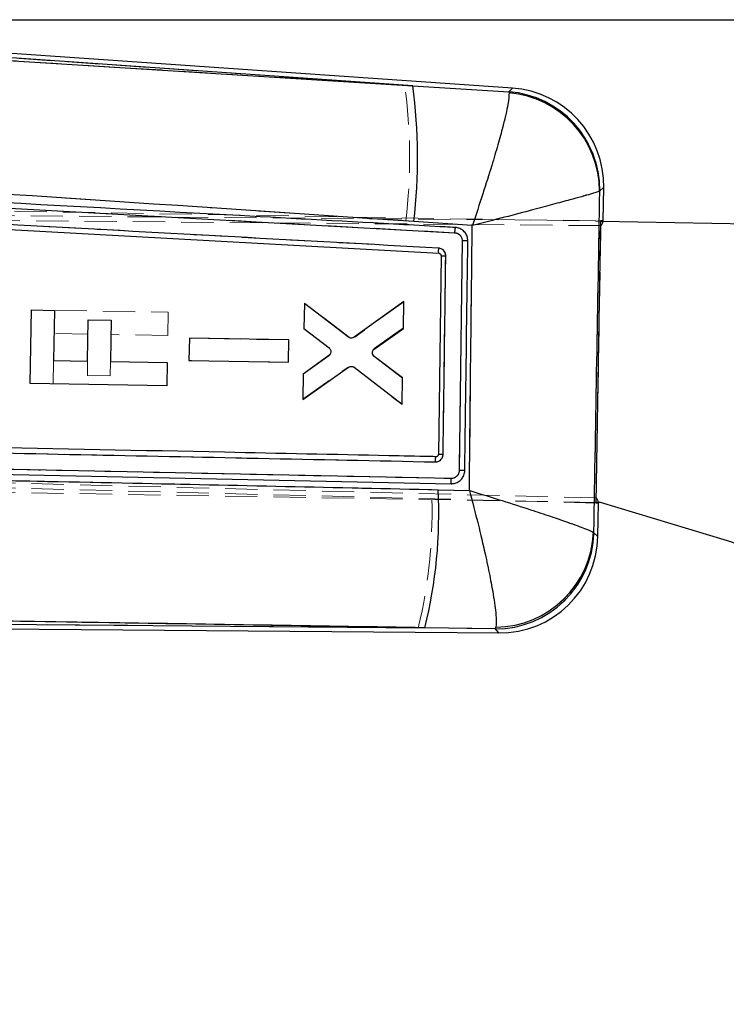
# Model space of a CAD drawing. Header units: millimetres. Extents: x 37 to 402, y 8 to 280.
# Tile 24 of 39: x 144 to 171, y 237 to 276. Entities that reach past the tile are written whole.
import ezdxf

# ---------------------------------------------------------------- set-up
doc = ezdxf.new("R2010")
doc.units = ezdxf.units.MM
doc.linetypes.add('HIDDEN', pattern=[1.905, 1.27, -0.635])
doc.layers.add('FORMATO', color=179, linetype='Continuous')
doc.styles.add('SLDTEXTSTYLE0', font='TXT', dxfattribs={"width": 0.75})
doc.dimstyles.new('SLDDIMSTYLE0', dxfattribs={"dimtxt": 3.5, "dimasz": 3.302, "dimexe": 0, "dimexo": 0.0625, "dimgap": 0.875, "dimtad": 1, "dimdec": 0, "dimlfac": 1.5, "dimrnd": 1e-09, "dimzin": 12, "dimdsep": 46, "dimtxsty": 'SLDTEXTSTYLE0', "dimsah": 1, "dimcen": 0.09, "dimadec": 0, "dimazin": 3, "dimtfac": 1, "dimtofl": 0, "dimtmove": 0, "dimatfit": 3, "dimfxl": 0, "dimfrac": 2, "dimtolj": 1, "dimtzin": 12, "dimarcsym": 0})

# ---------------------------------------------------------------- blocks, each defined once
blk = doc.blocks.new('_D_1')
at = {"layer": 'FORMATO'}
for p, q in [((124.531, 275.992), (237.355, 275.992)), ((236.355, 275.992), (236.355, 197.401)), ((206.622, 197.401), (237.355, 197.401))]:
    blk.add_line(p, q, dxfattribs=at)
for points in [[(236.355, 275.992), (235.847, 272.69), (236.863, 272.69)], [(236.355, 197.401), (236.863, 200.703), (235.847, 200.703)]]:
    blk.add_solid(points, dxfattribs=at)
at = {"layer": 'FORMATO', "insert": (231.844, 237.7), "char_height": 3.5, "attachment_point": 1, "rotation": 90, "style": 'SLDTEXTSTYLE0'}
blk.add_mtext('118', dxfattribs=at)

msp = doc.modelspace()

# ---------------------------------------------------------------- linework, layer by layer
at = {"color": 7, "linetype": 'Continuous', "lineweight": 25}
for p, q in [((162.97953, 273.30008), (124.58311, 275.96503)), ((159.06072, 273.39087), (124.57218, 275.78459)), ((126.82078, 275.40952), (159.06072, 273.39087)), ((159.06072, 273.39087), (162.83543, 273.15625)), ((162.83543, 273.15625), (162.84454, 273.11215)), ((127.17866, 269.45007), (160.70266, 267.60951)), ((166.54686, 268.08415), (166.56892, 269.38702)), ((166.41322, 269.25583), (166.40335, 269.24391)), ((127.94907, 268.56829), (160.08276, 266.79926)), ((161.39673, 267.88882), (159.10214, 268.04615)), ((166.27279, 256.97074), (166.46105, 268.08578)), ((166.46062, 268.06083), (177.6667, 267.87103)), ((161.00569, 267.28479), (160.8835, 258.25081)), ((160.16842, 266.70666), (160.06451, 258.88297)), ((160.08276, 266.79926), (160.08244, 266.79928)), ((154.79076, 264.82578), (154.77418, 263.84164)), ((156.5329, 263.4973), (154.79076, 264.82578)), ((158.70503, 264.89988), (156.75155, 263.49433)), ((158.68709, 263.83552), (158.70503, 264.89988)), ((144.00211, 261.67368), (144.05114, 264.56864)), ((144.05114, 264.56864), (144.95779, 264.55329)), ((144.95779, 264.55329), (144.92426, 262.57382)), ((146.26368, 262.55113), (146.29127, 264.18029)), ((146.29127, 264.18029), (147.18652, 264.16513)), ((147.18652, 264.16513), (147.15893, 262.53597)), ((154.77418, 263.84164), (155.76414, 263.07518)), ((157.54389, 263.02944), (158.68709, 263.83552)), ((150.26702, 263.45339), (150.25227, 262.57815)), ((154.17887, 263.38685), (150.26702, 263.45339)), ((154.16412, 262.51155), (154.17887, 263.38685)), ((155.75835, 262.77952), (154.74396, 262.04779)), ((158.65413, 261.88029), (157.53834, 262.73111)), ((144.92426, 262.57382), (146.26368, 262.55113)), ((147.15893, 262.53597), (149.39705, 262.49806)), ((149.39705, 262.49806), (149.38155, 261.58257)), ((150.25227, 262.57815), (154.16412, 262.51155)), ((154.72703, 261.04301), (156.5335, 262.31687)), ((154.74396, 262.04779), (154.72703, 261.04301)), ((156.75213, 262.3121), (158.63687, 260.85638)), ((149.38155, 261.58257), (144.00211, 261.67368)), ((158.63687, 260.85638), (158.65413, 261.88029)), ((160.55547, 257.93406), (131.70864, 258.52905)), ((159.98422, 258.79396), (159.9709, 258.79323)), ((131.72187, 258.33245), (160.56915, 257.73245)), ((160.56936, 257.73244), (160.59538, 257.73258)), ((160.05412, 257.49487), (161.28406, 257.46618)), ((166.44018, 256.99292), (166.27322, 256.99575)), ((166.33625, 255.64912), (166.35861, 256.96946)), ((171.30429, 255.52409), (166.44018, 256.99292)), ((166.16785, 255.81541), (166.18162, 255.79483)), ((134.09911, 252.27104), (159.52882, 252.0623)), ((134.09684, 252.0903), (162.44814, 251.85757)), ((162.30637, 252.01581), (159.52882, 252.0623)), ((162.30637, 252.01581), (162.3286, 252.08633))]:
    msp.add_line(p, q, dxfattribs=at)
at = {"color": 7, "linetype": 'HIDDEN', "lineweight": 18}
for p, q in [((124.57218, 275.78459), (158.74148, 273.41303)), ((162.83742, 273.15825), (158.74148, 273.41303)), ((162.83742, 273.15825), (162.8465, 273.11462)), ((166.40562, 269.24586), (166.41538, 269.25765)), ((124.33579, 268.77429), (166.46062, 268.06083)), ((166.45926, 267.88712), (115.0228, 268.32504)), ((115.45071, 268.50451), (166.46105, 268.08578)), ((158.78162, 268.07071), (161.39728, 267.89107)), ((166.27774, 257.16934), (166.45926, 267.88712)), ((160.88352, 258.25102), (161.00574, 267.28496)), ((154.79127, 264.83576), (154.77416, 263.83099)), ((156.55356, 263.50146), (154.79127, 264.83576)), ((158.70519, 264.88989), (156.77223, 263.49883)), ((158.68776, 263.86598), (158.70519, 264.88989)), ((144.95781, 264.55329), (149.43058, 264.47753)), ((149.43058, 264.47753), (149.41507, 263.56205)), ((146.2817, 263.61511), (144.94228, 263.6378)), ((149.41507, 263.56205), (147.17695, 263.59995)), ((155.76319, 263.06533), (154.77416, 263.83099)), ((154.77416, 263.83099), (155.76319, 263.06533)), ((157.5438, 263.05343), (158.68776, 263.86598)), ((158.68776, 263.86598), (157.5438, 263.05343)), ((150.26709, 263.45304), (150.25219, 262.5778)), ((154.17895, 263.38713), (150.26709, 263.45304)), ((154.16405, 262.51184), (154.17895, 263.38713)), ((155.75897, 262.76964), (154.74361, 262.03715)), ((158.65449, 261.91076), (157.53925, 262.75508)), ((144.92425, 262.57301), (144.90876, 261.65833)), ((146.25411, 261.98596), (146.26367, 262.55059)), ((147.15892, 262.53543), (147.14936, 261.97079)), ((150.25219, 262.5778), (154.16405, 262.51184)), ((154.16405, 262.51184), (150.25219, 262.5778)), ((147.14936, 261.97079), (146.25411, 261.98596)), ((154.72686, 261.053), (156.51299, 262.32173)), ((154.74361, 262.03715), (154.72686, 261.053)), ((156.73162, 262.31729), (158.63637, 260.84639)), ((158.63637, 260.84639), (158.65449, 261.91076)), ((166.27774, 257.16934), (106.4695, 258.68622)), ((166.27279, 256.97074), (106.58268, 258.50284)), ((166.27322, 256.99575), (124.14838, 257.70921)), ((161.2857, 257.46494), (159.79856, 257.49973)), ((166.18367, 255.79289), (166.16998, 255.81342)), ((159.27381, 252.06439), (134.09911, 252.27104)), ((159.27381, 252.06439), (162.30825, 252.01371)), ((162.33057, 252.08402), (162.30825, 252.01371))]:
    msp.add_line(p, q, dxfattribs=at)
at = {"color": 8, "linetype": 'Continuous', "lineweight": 25, "flags": 128}
for points in [[(162.83543, 273.15625), (162.96329, 273.28387), (162.97953, 273.30008)], [(166.56892, 269.38702), (166.55138, 269.37223), (166.41322, 269.25583)], [(166.18162, 255.79483), (166.31883, 255.66554), (166.33625, 255.64912)], [(162.44814, 251.85757), (162.43217, 251.87539), (162.30637, 252.01581)]]:
    msp.add_lwpolyline(points, dxfattribs=at)
at = {"color": 7, "linetype": 'HIDDEN', "lineweight": 18, "flags": 128}
for points in [[(162.97953, 273.30008), (162.96396, 273.28453), (162.83742, 273.15825)], [(166.41538, 269.25765), (166.55209, 269.37284), (166.56892, 269.38702)], [(166.33625, 255.64912), (166.31951, 255.66489), (166.18367, 255.79289)], [(162.30825, 252.01371), (162.4328, 251.87469), (162.44814, 251.85757)]]:
    msp.add_lwpolyline(points, dxfattribs=at)
at = {"color": 7, "linetype": 'Continuous', "lineweight": 25, "flags": 128}
for points in [[(166.46105, 268.08578), (166.50854, 268.08538), (166.53716, 268.08515), (166.54687, 268.08507)], [(166.35859, 256.96854), (166.34888, 256.96879), (166.32028, 256.96952), (166.27279, 256.97074)]]:
    msp.add_lwpolyline(points, dxfattribs=at)
at = {"color": 7, "linetype": 'HIDDEN', "lineweight": 18}
for centre, radius, start, end in [((138.03468, 270.58613), 20.89887, 353.087041, 7.77399), ((162.54233, 269.29627), 3.87324, 359.428801, 85.630565), ((162.52217, 269.24475), 3.88344, 0.016368, 85.209384), ((160.40369, 273.67599), 6.97329, 268.066501, 269.605359), ((157.65398, 262.90327), 0.18741, 193.709249, 232.25348), ((140.16412, 256.6523), 19.65272, 346.499781, 2.471384), ((162.31089, 255.88765), 3.87394, 269.961006, 358.598361), ((162.28576, 255.97118), 3.88742, 270.660439, 357.674143)]:
    msp.add_arc(centre, radius, start, end, dxfattribs=at)
at = {"color": 7, "linetype": 'Continuous', "lineweight": 25}
for centre, radius, start, end in [((137.00219, 270.54741), 22.24105, 353.542778, 7.345233), ((162.71248, 269.45234), 3.857, 358.802374, 86.243175), ((162.53996, 269.29408), 3.87346, 359.434247, 85.625108), ((162.51955, 269.24197), 3.8838, 0.028675, 85.199861), ((160.35938, 271.52013), 4.81725, 267.728161, 269.955224), ((141.68399, 256.5295), 18.39548, 345.945635, 3.008193), ((162.30861, 255.88998), 3.87418, 269.966846, 358.592552), ((162.28328, 255.97386), 3.88779, 270.667928, 357.664293), ((162.4798, 255.71444), 3.857, 269.335072, 359.208375), ((169.37709, 249.14206), 6.66667, 30.124249, 73.197135)]:
    msp.add_arc(centre, radius, start, end, dxfattribs=at)
at = {"color": 7, "linetype": 'HIDDEN', "lineweight": 18}
for centre, major_axis, start_param, end_param in [((119.04465, 268.47408), (47.50223, -0.3879), 6.22300577, 6.27511663), ((118.87044, 258.18837), (47.48812, -1.22094), 0.00808665, 0.06017953)]:
    msp.add_ellipse(centre, major_axis=major_axis, ratio=0.06992412, start_param=start_param, end_param=end_param, dxfattribs=at)
at = {"color": 7, "linetype": 'Continuous', "lineweight": 25}
for centre, major_axis, start_param, end_param in [((119.04465, 268.47408), (47.50223, -0.3879), 6.27511663, 6.28284989), ((118.87044, 258.18837), (47.48812, -1.22094), 0.00033542, 0.00808665)]:
    msp.add_ellipse(centre, major_axis=major_axis, ratio=0.06992412, start_param=start_param, end_param=end_param, dxfattribs=at)
at = {"color": 7, "linetype": 'HIDDEN', "lineweight": 18}
for points, knots in [([(158.74148, 273.41303), (155.55263, 273.61299), (144.74612, 274.29062), (133.94058, 274.96699), (126.3236, 275.44377)], [0, 0, 0, 0, 0.29508602, 1, 1, 1, 1]), ([(161.39728, 267.89107), (161.39862, 267.89497), (161.54211, 268.31427), (161.81421, 269.13092), (162.15026, 270.19871), (162.41051, 271.07958), (162.59498, 271.75172), (162.72414, 272.27605), (162.83831, 272.80883), (162.84324, 272.99302), (162.8465, 273.11462)], [0, 0, 0, 0, 0.001590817, 0.170779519, 0.331683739, 0.459581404, 0.587454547, 0.692090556, 0.796714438, 1, 1, 1, 1]), ([(126.38014, 270.22817), (133.99406, 269.72879), (144.79483, 269.02039), (155.59496, 268.28708), (158.78162, 268.07071)], [0, 0, 0, 0, 0.70494253, 1, 1, 1, 1]), ([(160.70261, 267.6095), (155.10798, 267.91707), (143.91877, 268.5322), (132.7307, 269.14555), (127.13669, 269.45223)], [0, 0, 0, 0, 0.50000181, 1, 1, 1, 1]), ([(161.39728, 267.89107), (161.40127, 267.89209), (161.82951, 268.00195), (162.65648, 268.21545), (163.71869, 268.49396), (164.57856, 268.72302), (165.22103, 268.89726), (165.70801, 269.03263), (166.18635, 269.16951), (166.31842, 269.2155), (166.40562, 269.24586)], [0, 0, 0, 0, 0.001590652, 0.170780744, 0.331684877, 0.459582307, 0.587455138, 0.692090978, 0.796714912, 1, 1, 1, 1]), ([(166.16998, 255.81342), (166.20949, 258.05366), (166.28845, 262.5311), (166.36658, 267.00862), (166.40562, 269.24586)], [0, 0, 0, 0, 0.500339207, 1, 1, 1, 1]), ([(127.61401, 268.78297), (133.08478, 268.48304), (143.90576, 267.88979), (154.72759, 267.29492), (160.07821, 267.0008)], [0, 0, 0, 0, 0.50557088, 1, 1, 1, 1]), ([(160.70243, 267.60952), (160.70417, 267.63625), (160.70765, 267.6897), (160.71507, 267.75718), (160.7228, 267.80379), (160.72717, 267.81009), (160.72932, 267.81319)], [0, 0, 0, 0, 0.25189043, 0.50379811, 0.75569709, 1, 1, 1, 1]), ([(161.39728, 267.89107), (161.37752, 266.14473), (161.3382, 262.66937), (161.30314, 259.19398), (161.2857, 257.46494)], [0, 0, 0, 0, 0.50248923, 1, 1, 1, 1]), ([(161.00575, 267.28496), (161.00441, 267.30898), (161.00105, 267.36908), (160.96311, 267.46016), (160.89097, 267.54248), (160.79968, 267.59576), (160.7332, 267.60518), (160.70261, 267.60951)], [0, 0, 0, 0, 0.14709599, 0.36810965, 0.58947394, 0.81109838, 1, 1, 1, 1]), ([(160.08244, 266.79928), (160.0806, 266.8024), (160.07692, 266.80865), (160.07442, 266.85524), (160.07454, 266.92169), (160.07699, 266.97443), (160.07821, 267.0008)], [0, 0, 0, 0, 0.25000013, 0.49999627, 0.75000398, 1, 1, 1, 1]), ([(160.07821, 267.0008), (160.09537, 266.9989), (160.14529, 266.99339), (160.22338, 266.95917), (160.29723, 266.8917), (160.34707, 266.80274), (160.35279, 266.73623), (160.35566, 266.70286)], [0, 0, 0, 0, 0.115655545, 0.336594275, 0.557293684, 0.777904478, 1, 1, 1, 1]), ([(161.00575, 267.28529), (161.01971, 267.28509), (161.04762, 267.28471), (161.08855, 267.28421), (161.1266, 267.2838), (161.16021, 267.28349), (161.18797, 267.28329), (161.20857, 267.28322), (161.22003, 267.28327), (161.22266, 267.28336), (161.22366, 267.28339)], [0, 0, 0, 0, 0.1313418, 0.26268552, 0.394027, 0.52536852, 0.65670994, 0.78805332, 0.91939419, 1, 1, 1, 1]), ([(160.35566, 266.70286), (160.35383, 266.56754), (160.3447, 265.89095), (160.30945, 263.28185), (160.27595, 260.80809), (160.24979, 258.8756)], [0, 0, 0, 0, 0.051864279, 0.259319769, 1, 1, 1, 1]), ([(155.83202, 262.94779), (155.83309, 262.92665), (155.83525, 262.88438), (155.81166, 262.82425), (155.78206, 262.78779), (155.76227, 262.77224), (155.75896, 262.76964)], [0, 0, 0, 0, 0.3121706, 0.62430534, 0.93734545, 1, 1, 1, 1]), ([(157.4719, 262.85886), (157.46897, 262.87959), (157.46312, 262.92106), (157.48114, 262.9823), (157.51072, 263.02673), (157.53535, 263.0466), (157.5438, 263.05343)], [0, 0, 0, 0, 0.28361865, 0.56721742, 0.85144947, 1, 1, 1, 1]), ([(159.9494, 258.58877), (155.29676, 258.685), (145.93672, 258.87858), (136.5752, 259.07111), (131.86705, 259.16794)], [0, 0, 0, 0, 0.4970738, 1, 1, 1, 1]), ([(160.24976, 258.8756), (160.24552, 258.84252), (160.23705, 258.77635), (160.18373, 258.6894), (160.1071, 258.62477), (160.02415, 258.5921), (159.97023, 258.5897), (159.9494, 258.58877)], [0, 0, 0, 0, 0.21573316, 0.4314756, 0.64746054, 0.86377875, 1, 1, 1, 1]), ([(160.0645, 258.88297), (160.06721, 258.88265), (160.07264, 258.88201), (160.11472, 258.88015), (160.17543, 258.87792), (160.225, 258.87637), (160.24979, 258.8756)], [0, 0, 0, 0, 0.250000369, 0.499999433, 0.750001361, 1, 1, 1, 1]), ([(131.70867, 258.52891), (136.51699, 258.43003), (146.13347, 258.23226), (155.74807, 258.03344), (160.5553, 257.93403)], [0, 0, 0, 0, 0.5000072, 1, 1, 1, 1]), ([(159.9494, 258.58877), (159.95018, 258.61554), (159.95176, 258.66908), (159.9572, 258.73677), (159.96392, 258.78358), (159.96859, 258.79005), (159.97089, 258.79323)], [0, 0, 0, 0, 0.25200427, 0.50402537, 0.75603693, 1, 1, 1, 1]), ([(160.5553, 257.93403), (160.58485, 257.93584), (160.65054, 257.93987), (160.74494, 257.98422), (160.82402, 258.05965), (160.87359, 258.15311), (160.88038, 258.2201), (160.88351, 258.25102)], [0, 0, 0, 0, 0.17517812, 0.38950919, 0.60336503, 0.81687834, 1, 1, 1, 1]), ([(161.10347, 258.2485), (161.10249, 258.24847), (161.09973, 258.24842), (161.08838, 258.24843), (161.06751, 258.24857), (161.03941, 258.24883), (161.00541, 258.24923), (160.96697, 258.24973), (160.92566, 258.25033), (160.89757, 258.25079), (160.88352, 258.25102)], [0, 0, 0, 0, 0.07380006, 0.20611462, 0.3384278, 0.4707433, 0.6030576, 0.73537163, 0.86768314, 1, 1, 1, 1]), ([(159.79856, 257.49973), (155.94974, 257.58549), (147.56276, 257.77236), (139.17361, 257.93315), (134.63427, 258.02015)], [0, 0, 0, 0, 0.45890345, 1, 1, 1, 1]), ([(160.56926, 257.73245), (160.56698, 257.73551), (160.56243, 257.74164), (160.55743, 257.78821), (160.55455, 257.85475), (160.55498, 257.90761), (160.5552, 257.93404)], [0, 0, 0, 0, 0.24999734, 0.50000128, 0.7499946, 1, 1, 1, 1]), ([(161.2857, 257.46494), (161.28963, 257.46373), (161.72741, 257.32915), (162.57021, 257.06659), (163.64239, 256.72295), (164.50035, 256.43954), (165.25291, 256.18203), (165.91745, 255.94062), (166.08338, 255.85704), (166.16998, 255.81342)], [0, 0, 0, 0, 0.00160471, 0.17868699, 0.34656833, 0.47953781, 0.61247662, 0.79774832, 1, 1, 1, 1]), ([(161.2857, 257.46494), (161.28677, 257.46096), (161.40636, 257.01732), (161.62986, 256.15307), (161.89565, 255.02602), (162.09211, 254.09995), (162.24726, 253.2621), (162.35729, 252.48213), (162.33973, 252.22055), (162.33057, 252.08402)], [0, 0, 0, 0, 0.001605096, 0.178681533, 0.346562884, 0.47952998, 0.612466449, 0.797738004, 1, 1, 1, 1]), ([(134.10169, 252.46296), (138.64659, 252.39143), (147.0381, 252.25936), (155.42795, 252.12567), (159.27381, 252.06439)], [0, 0, 0, 0, 0.54160663, 1, 1, 1, 1])]:
    msp.add_open_spline(points, degree=3, knots=knots, dxfattribs=at)
at = {"color": 7, "linetype": 'Continuous', "lineweight": 25}
for points, knots in [([(162.84454, 273.11215), (162.84133, 272.99055), (162.83645, 272.8062), (162.72272, 272.27411), (162.59376, 271.74972), (162.4095, 271.07755), (162.14946, 270.19662), (161.81358, 269.12875), (161.54153, 268.31205), (161.39807, 267.89272), (161.39673, 267.88882)], [0, 0, 0, 0, 0.20282112, 0.30750364, 0.41219827, 0.54014338, 0.66811378, 0.82911545, 0.99840832, 1, 1, 1, 1]), ([(159.10214, 268.04615), (158.55602, 268.08337), (147.81539, 268.81538), (137.07412, 269.51995), (126.879, 270.18869)], [0, 0, 0, 0, 0.05084667, 1, 1, 1, 1]), ([(160.72919, 267.81319), (160.59445, 267.82063), (159.92078, 267.85782), (157.09136, 268.014), (146.05092, 268.62301), (135.55045, 269.20005), (127.20544, 269.65864)], [0, 0, 0, 0, 0.0120562, 0.06028108, 0.25318063, 1, 1, 1, 1]), ([(166.40335, 269.24391), (166.31622, 269.21352), (166.18414, 269.16745), (165.70675, 269.03068), (165.21998, 268.89525), (164.5777, 268.72095), (163.71801, 268.49182), (162.65591, 268.21327), (161.82897, 267.9997), (161.40072, 267.88984), (161.39673, 267.88882)], [0, 0, 0, 0, 0.20282096, 0.30750322, 0.41219766, 0.54014274, 0.66811255, 0.82911463, 0.9984084, 1, 1, 1, 1]), ([(166.40335, 269.24391), (166.36433, 267.0074), (166.28624, 262.53119), (166.20733, 258.05507), (166.16785, 255.81541)], [0, 0, 0, 0, 0.499644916, 1, 1, 1, 1]), ([(160.07816, 267.00082), (154.72754, 267.29496), (143.90568, 267.88987), (133.08473, 268.48316), (127.61395, 268.78311)], [0, 0, 0, 0, 0.49442692, 1, 1, 1, 1]), ([(160.72937, 267.81319), (160.72721, 267.81009), (160.72283, 267.80379), (160.71508, 267.75719), (160.70765, 267.68971), (160.70417, 267.63626), (160.70243, 267.60953)], [0, 0, 0, 0, 0.244326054, 0.496216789, 0.748117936, 1, 1, 1, 1]), ([(161.22367, 267.28365), (161.2185, 267.34269), (161.20817, 267.46076), (161.1196, 267.61887), (160.9881, 267.73903), (160.84899, 267.80002), (160.76001, 267.80982), (160.72937, 267.81319)], [0, 0, 0, 0, 0.22096357, 0.44187814, 0.66278808, 0.88390188, 1, 1, 1, 1]), ([(161.28406, 257.46618), (161.30171, 259.19472), (161.3372, 262.66894), (161.37682, 266.14314), (161.39673, 267.88882)], [0, 0, 0, 0, 0.49753161, 1, 1, 1, 1]), ([(160.70266, 267.60952), (160.72673, 267.60652), (160.78657, 267.59908), (160.87475, 267.55486), (160.95163, 267.47738), (160.99852, 267.38274), (161.00343, 267.31572), (161.00569, 267.28479)], [0, 0, 0, 0, 0.14869014, 0.36971469, 0.59040166, 0.81094727, 1, 1, 1, 1]), ([(160.08244, 266.79928), (160.0806, 266.80241), (160.0769, 266.80866), (160.07438, 266.85525), (160.07449, 266.92171), (160.07694, 266.97445), (160.07816, 267.00082)], [0, 0, 0, 0, 0.25000102, 0.49999895, 0.75000426, 1, 1, 1, 1]), ([(160.35561, 266.70288), (160.35253, 266.73744), (160.34658, 266.80399), (160.2963, 266.8925), (160.22333, 266.95919), (160.14525, 266.99341), (160.09532, 266.99892), (160.07816, 267.00082)], [0, 0, 0, 0, 0.22995244, 0.442686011, 0.663386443, 0.884331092, 1, 1, 1, 1]), ([(161.22366, 267.28368), (161.22266, 267.28362), (161.22003, 267.28348), (161.20856, 267.28334), (161.18796, 267.28331), (161.16019, 267.2834), (161.12657, 267.28362), (161.08851, 267.28393), (161.04757, 267.28432), (161.01965, 267.28463), (161.00569, 267.28479)], [0, 0, 0, 0, 0.08044966, 0.21181338, 0.34317953, 0.4745431, 0.60590652, 0.73727239, 0.86863456, 1, 1, 1, 1]), ([(161.10349, 258.24944), (161.10501, 258.36664), (161.11358, 259.02512), (161.15293, 262.03652), (161.19194, 264.93072), (161.22366, 267.28365)], [0, 0, 0, 0, 0.03891856, 0.21866048, 1, 1, 1, 1]), ([(160.08276, 266.79926), (160.09276, 266.79766), (160.11292, 266.79441), (160.13916, 266.77722), (160.15849, 266.75286), (160.16751, 266.72781), (160.16818, 266.7121), (160.16842, 266.70666)], [0, 0, 0, 0, 0.21774732, 0.43890725, 0.66041453, 0.88257558, 1, 1, 1, 1]), ([(160.24982, 258.87888), (160.25165, 259.0142), (160.26081, 259.69078), (160.29612, 262.29877), (160.32952, 264.77146), (160.35561, 266.70288)], [0, 0, 0, 0, 0.05188526, 0.25942779, 1, 1, 1, 1]), ([(156.75155, 263.49433), (156.7335, 263.48389), (156.69741, 263.46302), (156.6342, 263.45696), (156.57704, 263.4688), (156.54622, 263.4887), (156.5329, 263.4973)], [0, 0, 0, 0, 0.26556383, 0.53109286, 0.79739161, 1, 1, 1, 1]), ([(155.83112, 262.89466), (155.82506, 262.87439), (155.81295, 262.83384), (155.78174, 262.79761), (155.76177, 262.78216), (155.75835, 262.77952)], [0, 0, 0, 0, 0.45320408, 0.90639235, 1, 1, 1, 1]), ([(155.76414, 263.07518), (155.77922, 263.06037), (155.80969, 263.03047), (155.83317, 262.96974), (155.83576, 262.92281), (155.83173, 262.89838), (155.83112, 262.89466)], [0, 0, 0, 0, 0.31240329, 0.630865, 0.94391457, 1, 1, 1, 1]), ([(157.53834, 262.73111), (157.52305, 262.7456), (157.49245, 262.77457), (157.46827, 262.83405), (157.4639, 262.88716), (157.47077, 262.91775), (157.47307, 262.92801)], [0, 0, 0, 0, 0.2858668, 0.57178462, 0.85643893, 1, 1, 1, 1]), ([(157.47307, 262.92801), (157.4806, 262.94797), (157.49562, 262.98782), (157.52782, 263.01559), (157.54389, 263.02944)], [0, 0, 0, 0, 0.50090212, 1, 1, 1, 1]), ([(156.5335, 262.31687), (156.5517, 262.32715), (156.5881, 262.34772), (156.65154, 262.35315), (156.70849, 262.34074), (156.73905, 262.32069), (156.75213, 262.3121)], [0, 0, 0, 0, 0.26637483, 0.5327102, 0.7998038, 1, 1, 1, 1]), ([(159.9709, 258.79323), (159.89235, 258.79488), (159.27464, 258.80782), (156.50023, 258.86589), (147.26132, 259.05896), (138.56053, 259.23907), (132.01678, 259.37454)], [0, 0, 0, 0, 0.00843071, 0.06630012, 0.29777772, 1, 1, 1, 1]), ([(131.86702, 259.16809), (136.57517, 259.07124), (145.93667, 258.87868), (155.29674, 258.68505), (159.94938, 258.5888)], [0, 0, 0, 0, 0.50292649, 1, 1, 1, 1]), ([(159.94938, 258.5888), (159.97021, 258.58973), (160.02413, 258.59213), (160.10709, 258.6248), (160.18371, 258.68943), (160.23764, 258.77732), (160.24571, 258.84467), (160.24982, 258.87888)], [0, 0, 0, 0, 0.135291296, 0.350105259, 0.564590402, 0.778834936, 1, 1, 1, 1]), ([(160.0645, 258.88297), (160.06317, 258.87258), (160.06052, 258.8518), (160.0438, 258.82452), (160.01979, 258.80425), (159.9982, 258.79602), (159.98612, 258.79424), (159.98422, 258.79396)], [0, 0, 0, 0, 0.23923586, 0.47851728, 0.71738762, 0.95554496, 1, 1, 1, 1]), ([(160.24982, 258.87888), (160.22503, 258.87925), (160.17544, 258.87999), (160.11473, 258.88118), (160.07265, 258.88225), (160.06722, 258.88273), (160.06451, 258.88297)], [0, 0, 0, 0, 0.2499986, 0.49999871, 0.75000091, 1, 1, 1, 1]), ([(159.94938, 258.5888), (159.95017, 258.61557), (159.95174, 258.6691), (159.95718, 258.73678), (159.96391, 258.78359), (159.96859, 258.79005), (159.9709, 258.79323)], [0, 0, 0, 0, 0.25199369, 0.50397892, 0.75597111, 1, 1, 1, 1]), ([(160.8835, 258.25081), (160.88133, 258.22582), (160.87604, 258.16467), (160.83416, 258.0739), (160.75873, 257.99406), (160.66158, 257.94208), (160.59031, 257.9367), (160.55547, 257.93406)], [0, 0, 0, 0, 0.14831304, 0.36279872, 0.57776085, 0.79353757, 1, 1, 1, 1]), ([(160.59538, 257.73258), (160.65417, 257.74018), (160.77176, 257.75536), (160.92613, 257.85086), (161.04063, 257.98797), (161.09539, 258.1298), (161.10142, 258.21903), (161.10348, 258.24944)], [0, 0, 0, 0, 0.22158379, 0.4431542, 0.66455246, 0.88564484, 1, 1, 1, 1]), ([(161.10348, 258.24947), (161.10249, 258.24941), (161.09974, 258.24922), (161.08838, 258.24903), (161.06751, 258.24897), (161.0394, 258.24907), (161.0054, 258.24933), (160.96695, 258.24971), (160.92564, 258.25021), (160.89754, 258.25061), (160.8835, 258.25081)], [0, 0, 0, 0, 0.07377664, 0.20609442, 0.33841188, 0.47072885, 0.60304483, 0.73536341, 0.86768358, 1, 1, 1, 1]), ([(134.63499, 258.01876), (139.10454, 257.93347), (147.57864, 257.77175), (156.05058, 257.58373), (160.05412, 257.49487)], [0, 0, 0, 0, 0.52743501, 1, 1, 1, 1]), ([(160.55527, 257.93406), (160.55506, 257.90763), (160.55462, 257.85477), (160.5575, 257.78822), (160.56252, 257.74164), (160.56707, 257.73551), (160.56934, 257.73244)], [0, 0, 0, 0, 0.24999319, 0.49999938, 0.75000078, 1, 1, 1, 1]), ([(161.28406, 257.46618), (161.28799, 257.46498), (161.72491, 257.33066), (162.56612, 257.06859), (163.63728, 256.72534), (164.49544, 256.44196), (165.2489, 256.18427), (165.91441, 255.94271), (166.08093, 255.85907), (166.16785, 255.81541)], [0, 0, 0, 0, 0.00160537, 0.17840828, 0.34605965, 0.47915377, 0.61221758, 0.79760501, 1, 1, 1, 1]), ([(161.28406, 257.46618), (161.28513, 257.4622), (161.40448, 257.01943), (161.6275, 256.15681), (161.89303, 255.03093), (162.08955, 254.10477), (162.24491, 253.2661), (162.35514, 252.48524), (162.3377, 252.22313), (162.3286, 252.08633)], [0, 0, 0, 0, 0.00160574, 0.1784027, 0.34605447, 0.47914662, 0.61220759, 0.79759521, 1, 1, 1, 1]), ([(159.52882, 252.0623), (155.52828, 252.12608), (147.05342, 252.26119), (138.57691, 252.39469), (134.10172, 252.46518)], [0, 0, 0, 0, 0.47204727, 1, 1, 1, 1])]:
    msp.add_open_spline(points, degree=3, knots=knots, dxfattribs=at)

# ---------------------------------------------------------------- dimensions: what is measured, and where the dimension line sits
at = {"layer": 'FORMATO'}
dim = msp.add_linear_dim(base=(236.35547, 197.40107), p1=(123.53115, 275.99229), p2=(205.62202, 197.40107), angle=90, dimstyle='SLDDIMSTYLE0', dxfattribs=at)
dim.commit()
dim.dimension.update_dxf_attribs({"geometry": '_D_1', "text_midpoint": (236.35547, 241.57902), "dimtype": 160})

doc.saveas('drawing.dxf')
